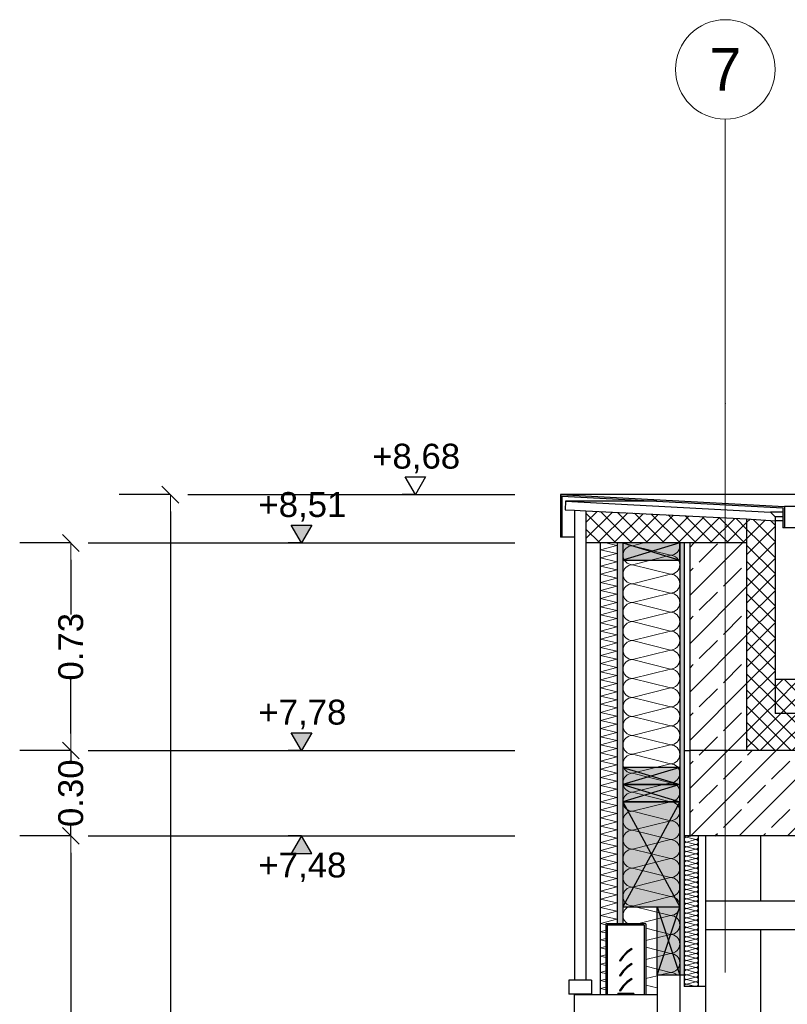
# Model space of a CAD drawing. Header units: metres. Extents: x -12 to 62.3, y -22.2 to 2.8.
# Tile 11 of 214: x -2.5 to 0.2, y -3.3 to 0.2. Entities that reach past the tile are written whole.
import ezdxf
from ezdxf.enums import TextEntityAlignment as Align

# ---------------------------------------------------------------- set-up
doc = ezdxf.new("R2010")
doc.units = ezdxf.units.M
doc.header["$LTSCALE"] = 20
doc.header["$MEASUREMENT"] = 0
doc.linetypes.add('Raster', pattern=[0.2, 0.1, -0.05, 0, -0.05])
doc.linetypes.add('Strichlinie eng', pattern=[0.115, 0.075, -0.04])
doc.layers.get('0').update_dxf_attribs({"color": 8, "lineweight": 9})
doc.layers.get('Defpoints').update_dxf_attribs({"color": 8, "lineweight": 9})
for name, color, linetype in [('Neubau__ GHIW - Attika', 8, 'Continuous'), ('Neubau__ GHIW- Attika Fassade', 8, 'Continuous'), ('Neubau_A-Außenwände', 8, 'Continuous'), ('Neubau_A-Dach', 8, 'Continuous'), ('Neubau_A-Decken', 8, 'Continuous'), ('Neubau_A-Stützen', 8, 'Continuous'), ('Neubau_A-TB Wände', 8, 'Continuous'), ('Neubau_B-abgehängte Decke', 8, 'Continuous'), ('Neubau_B-Aufbau auf Decke oder Dach', 8, 'Continuous'), ('Neubau_R-Konstruktionsraster gross', 33, 'Continuous'), ('Neubau_S-Ausbesserung 2D_3D', 8, 'Continuous'), ('Neubau_T-Bemaßung', 8, 'Continuous'), ('Neubau_Z-Modellierung Fassade', 8, 'Continuous')]:
    doc.layers.add(name, color=color, linetype=linetype)
doc.styles.add('ERSTELLTER_STIL_1', font='txt')
doc.styles.add('ERSTELLTER_STIL_2', font='arial.ttf')
doc.dimstyles.new('ERSTELLTER_STIL__1', dxfattribs={"dimtxt": 0.0875, "dimasz": 0.059375, "dimexe": 0.18, "dimexo": 0.0625, "dimgap": 0, "dimtad": 1, "dimzin": 0, "dimdsep": 46, "dimtxsty": 'ERSTELLTER_STIL_2', "dimblk": 'ARROWHEAD_6', "dimblk1": 'ARROWHEAD_6', "dimblk2": 'ARROWHEAD_6', "dimcen": 0.09, "dimclrd": 7, "dimclre": 7, "dimclrt": 7, "dimazin": 0, "dimtfac": 1, "dimtdec": 4, "dimtmove": 0, "dimatfit": 3, "dimfxl": 1, "dimtolj": 1, "dimtzin": 0, "dimarcsym": 0})
pattern_1 = [(135, (2952.9134, -10.175), (0.02828427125, 0.02828427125), []), (225, (2952.9134, -10.175), (-0.02828427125, 0.02828427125), [])]
pattern_2 = [(45, (2952.9134, -10.175), (-0.0848528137, 0.0848528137), []), (45, (2952.87097, -10.13257), (-0.0848528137, 0.0848528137), [0.09, -0.03])]
pattern_3 = [(45, (2952.9134, -10.175), (-0.02828427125, 0.02828427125), []), (135, (2952.9134, -10.175), (0.02828427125, 0.02828427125), [])]

# ---------------------------------------------------------------- blocks, each defined once
blk = doc.blocks.new('*X358', base_point=(-18420.1572, 0))
at = {"layer": 'Neubau_A-Außenwände', "color": 8, "linetype": 'Continuous', "lineweight": 9}
for p, q in [((-21373.3572, 8.51), (-21373.3972, 8.5)), ((-21373.2639, 8.4667), (-21373.3972, 8.5)), ((-21373.2639, 8.4667), (-21373.3972, 8.4333)), ((-21373.2639, 8.4), (-21373.3972, 8.4333)), ((-21373.2639, 8.4), (-21373.3972, 8.3667)), ((-21373.2639, 8.3333), (-21373.3972, 8.3667)), ((-21373.2639, 8.3333), (-21373.3972, 8.3)), ((-21373.2639, 8.2667), (-21373.3972, 8.3)), ((-21373.2639, 8.2667), (-21373.3972, 8.2333)), ((-21373.2639, 8.2), (-21373.3972, 8.2333)), ((-21373.2639, 8.2), (-21373.3972, 8.1667)), ((-21373.2639, 8.1333), (-21373.3972, 8.1667)), ((-21373.2639, 8.1333), (-21373.3972, 8.1)), ((-21373.2639, 8.0667), (-21373.3972, 8.1)), ((-21373.2639, 8.0667), (-21373.3972, 8.0333)), ((-21373.2639, 8), (-21373.3972, 8.0333)), ((-21373.2639, 8), (-21373.3972, 7.9667)), ((-21373.2639, 7.9333), (-21373.3972, 7.9667)), ((-21373.2639, 7.9333), (-21373.3972, 7.9)), ((-21373.2639, 7.8667), (-21373.3972, 7.9)), ((-21373.2639, 7.8667), (-21373.3972, 7.8333)), ((-21373.2639, 7.8), (-21373.3972, 7.8333)), ((-21373.2639, 7.8), (-21373.3972, 7.7667)), ((-21373.2639, 7.7333), (-21373.3972, 7.7667)), ((-21373.2639, 7.7333), (-21373.3972, 7.7)), ((-21373.2639, 7.6667), (-21373.3972, 7.7)), ((-21373.2639, 7.6667), (-21373.3972, 7.6333)), ((-21373.2639, 7.6), (-21373.3972, 7.6333)), ((-21373.2639, 7.6), (-21373.3972, 7.5667)), ((-21373.2639, 7.5333), (-21373.3972, 7.5667)), ((-21373.2639, 7.5333), (-21373.3972, 7.5)), ((-21373.2639, 7.4667), (-21373.3972, 7.5)), ((-21373.2639, 7.4667), (-21373.3972, 7.4333)), ((-21373.2639, 7.4), (-21373.3972, 7.4333)), ((-21373.2639, 7.4), (-21373.3972, 7.3667)), ((-21373.2639, 7.3333), (-21373.3972, 7.3667)), ((-21373.2639, 7.3333), (-21373.3972, 7.3)), ((-21373.2639, 7.2667), (-21373.3972, 7.3)), ((-21373.2639, 7.2667), (-21373.3972, 7.2333)), ((-21373.2639, 7.2), (-21373.3972, 7.2333)), ((-21373.2639, 7.2), (-21373.3799, 7.171)), ((-21373.2639, 7.1333), (-21373.3506, 7.155)), ((-21373.2639, 7.1333), (-21373.3506, 7.1117)), ((-21373.2639, 7.0667), (-21373.3506, 7.0883)), ((-21373.2639, 7.0667), (-21373.3506, 7.045)), ((-21373.2639, 7), (-21373.3506, 7.0217)), ((-21373.2639, 7), (-21373.3039, 6.99)), ((-21373.3106, 6.9883), (-21373.3506, 6.9783)), ((-21373.3106, 6.945), (-21373.3506, 6.955)), ((-21373.3106, 6.9217), (-21373.3132, 6.921))]:
    blk.add_line(p, q, dxfattribs=at)
for centre, start, end in [((-21373.3972, 8.4667), 90, 180), ((-21373.3972, 8.5333), 224.427, 270), ((-21373.2639, 8.5), 270, 0), ((-21373.2639, 8.5), 0, 17.4576), ((-21373.3972, 8.4667), 180, 270), ((-21373.2639, 8.4333), 0, 90), ((-21373.3972, 8.4), 90, 180), ((-21373.2639, 8.4333), 270, 0), ((-21373.3972, 8.4), 180, 270), ((-21373.2639, 8.3667), 0, 90), ((-21373.3972, 8.3333), 90, 180), ((-21373.2639, 8.3667), 270, 0), ((-21373.3972, 8.3333), 180, 270), ((-21373.2639, 8.3), 0, 90), ((-21373.3972, 8.2667), 90, 180), ((-21373.2639, 8.3), 270, 0), ((-21373.3972, 8.2667), 180, 270), ((-21373.2639, 8.2333), 0, 90), ((-21373.3972, 8.2), 90, 180), ((-21373.2639, 8.2333), 270, 0), ((-21373.3972, 8.2), 180, 270), ((-21373.2639, 8.1667), 0, 90), ((-21373.3972, 8.1333), 90, 180), ((-21373.2639, 8.1667), 270, 0), ((-21373.3972, 8.1333), 180, 270), ((-21373.2639, 8.1), 0, 90), ((-21373.3972, 8.0667), 90, 180), ((-21373.2639, 8.1), 270, 0), ((-21373.3972, 8.0667), 180, 270), ((-21373.3972, 8), 90, 180), ((-21373.2639, 8.0333), 0, 90), ((-21373.2639, 8.0333), 270, 0), ((-21373.3972, 8), 180, 270), ((-21373.2639, 7.9667), 0, 90), ((-21373.3972, 7.9333), 90, 180), ((-21373.2639, 7.9667), 270, 0), ((-21373.3972, 7.9333), 180, 270), ((-21373.2639, 7.9), 0, 90), ((-21373.3972, 7.8667), 90, 180), ((-21373.2639, 7.9), 270, 0), ((-21373.3972, 7.8667), 180, 270), ((-21373.2639, 7.8333), 0, 90), ((-21373.3972, 7.8), 90, 180), ((-21373.2639, 7.8333), 270, 0), ((-21373.3972, 7.8), 180, 270), ((-21373.2639, 7.7667), 0, 90), ((-21373.3972, 7.7333), 90, 180), ((-21373.2639, 7.7667), 270, 0), ((-21373.3972, 7.7333), 180, 270), ((-21373.2639, 7.7), 0, 90), ((-21373.3972, 7.6667), 90, 180), ((-21373.2639, 7.7), 270, 0), ((-21373.3972, 7.6667), 180, 270), ((-21373.2639, 7.6333), 0, 90), ((-21373.3972, 7.6), 90, 180), ((-21373.2639, 7.6333), 270, 0), ((-21373.3972, 7.6), 180, 270), ((-21373.2639, 7.5667), 0, 90), ((-21373.3972, 7.5333), 90, 180), ((-21373.2639, 7.5667), 270, 0), ((-21373.3972, 7.5333), 180, 270), ((-21373.2639, 7.5), 0, 90), ((-21373.3972, 7.4667), 90, 180), ((-21373.2639, 7.5), 270, 0), ((-21373.3972, 7.4667), 180, 270), ((-21373.2639, 7.4333), 0, 90), ((-21373.3972, 7.4), 90, 180), ((-21373.2639, 7.4333), 270, 0), ((-21373.3972, 7.4), 180, 270), ((-21373.2639, 7.3667), 0, 90), ((-21373.3972, 7.3333), 90, 180), ((-21373.2639, 7.3667), 270, 0), ((-21373.3972, 7.3333), 180, 270), ((-21373.2639, 7.3), 0, 90), ((-21373.3972, 7.2667), 90, 180), ((-21373.2639, 7.3), 270, 0), ((-21373.3972, 7.2667), 180, 270), ((-21373.2639, 7.2333), 0, 90), ((-21373.3972, 7.2), 90, 180), ((-21373.2639, 7.2333), 270, 0), ((-21373.3972, 7.2), 180, 240.4586), ((-21373.2639, 7.1667), 0, 90), ((-21373.2639, 7.1667), 270, 0), ((-21373.2639, 7.1), 0, 90), ((-21373.2639, 7.1), 270, 0), ((-21373.2639, 7.0333), 0, 90), ((-21373.2639, 7.0333), 270, 0), ((-21373.2639, 6.9667), 44.427, 90)]:
    blk.add_arc(centre, 0.0333, start, end, dxfattribs=at)
blk = doc.blocks.new('*X359', base_point=(-18420.1572, 0))
at = {"layer": 'Neubau_A-Außenwände', "color": 8, "linetype": 'Continuous', "lineweight": 9}
for p, q in [((-21373.5091, 8.4857), (-21373.452, 8.501)), ((-21373.452, 8.4724), (-21373.5091, 8.4857)), ((-21373.452, 8.501), (-21373.4907, 8.51)), ((-21373.5091, 8.4571), (-21373.452, 8.4724)), ((-21373.452, 8.4439), (-21373.5091, 8.4571)), ((-21373.5091, 8.4286), (-21373.452, 8.4439)), ((-21373.452, 8.4153), (-21373.5091, 8.4286)), ((-21373.5091, 8.4), (-21373.452, 8.4153)), ((-21373.452, 8.3867), (-21373.5091, 8.4)), ((-21373.5091, 8.3714), (-21373.452, 8.3867)), ((-21373.452, 8.3582), (-21373.5091, 8.3714)), ((-21373.5091, 8.3429), (-21373.452, 8.3582)), ((-21373.452, 8.3296), (-21373.5091, 8.3429)), ((-21373.5091, 8.3143), (-21373.452, 8.3296)), ((-21373.452, 8.301), (-21373.5091, 8.3143)), ((-21373.5091, 8.2857), (-21373.452, 8.301)), ((-21373.452, 8.2724), (-21373.5091, 8.2857)), ((-21373.5091, 8.2571), (-21373.452, 8.2724)), ((-21373.452, 8.2439), (-21373.5091, 8.2571)), ((-21373.5091, 8.2286), (-21373.452, 8.2439)), ((-21373.452, 8.2153), (-21373.5091, 8.2286)), ((-21373.5091, 8.2), (-21373.452, 8.2153)), ((-21373.452, 8.1867), (-21373.5091, 8.2)), ((-21373.5091, 8.1714), (-21373.452, 8.1867)), ((-21373.452, 8.1582), (-21373.5091, 8.1714)), ((-21373.5091, 8.1429), (-21373.452, 8.1582)), ((-21373.452, 8.1296), (-21373.5091, 8.1429)), ((-21373.5091, 8.1143), (-21373.452, 8.1296)), ((-21373.452, 8.101), (-21373.5091, 8.1143)), ((-21373.5091, 8.0857), (-21373.452, 8.101)), ((-21373.452, 8.0724), (-21373.5091, 8.0857)), ((-21373.5091, 8.0571), (-21373.452, 8.0724)), ((-21373.452, 8.0439), (-21373.5091, 8.0571)), ((-21373.5091, 8.0286), (-21373.452, 8.0439)), ((-21373.452, 8.0153), (-21373.5091, 8.0286)), ((-21373.5091, 8), (-21373.452, 8.0153)), ((-21373.452, 7.9867), (-21373.5091, 8)), ((-21373.5091, 7.9714), (-21373.452, 7.9867)), ((-21373.452, 7.9582), (-21373.5091, 7.9714)), ((-21373.5091, 7.9429), (-21373.452, 7.9582)), ((-21373.452, 7.9296), (-21373.5091, 7.9429)), ((-21373.5091, 7.9143), (-21373.452, 7.9296)), ((-21373.452, 7.901), (-21373.5091, 7.9143)), ((-21373.5091, 7.8857), (-21373.452, 7.901)), ((-21373.452, 7.8724), (-21373.5091, 7.8857)), ((-21373.5091, 7.8571), (-21373.452, 7.8724)), ((-21373.452, 7.8439), (-21373.5091, 7.8571)), ((-21373.5091, 7.8286), (-21373.452, 7.8439)), ((-21373.452, 7.8153), (-21373.5091, 7.8286)), ((-21373.5091, 7.8), (-21373.452, 7.8153)), ((-21373.452, 7.7867), (-21373.5091, 7.8)), ((-21373.5091, 7.7714), (-21373.452, 7.7867)), ((-21373.452, 7.7582), (-21373.5091, 7.7714)), ((-21373.5091, 7.7429), (-21373.452, 7.7582)), ((-21373.452, 7.7296), (-21373.5091, 7.7429)), ((-21373.5091, 7.7143), (-21373.452, 7.7296)), ((-21373.452, 7.701), (-21373.5091, 7.7143)), ((-21373.5091, 7.6857), (-21373.452, 7.701)), ((-21373.452, 7.6724), (-21373.5091, 7.6857)), ((-21373.5091, 7.6571), (-21373.452, 7.6724)), ((-21373.452, 7.6439), (-21373.5091, 7.6571)), ((-21373.5091, 7.6286), (-21373.452, 7.6439)), ((-21373.452, 7.6153), (-21373.5091, 7.6286)), ((-21373.5091, 7.6), (-21373.452, 7.6153)), ((-21373.452, 7.5867), (-21373.5091, 7.6)), ((-21373.5091, 7.5714), (-21373.452, 7.5867)), ((-21373.452, 7.5582), (-21373.5091, 7.5714)), ((-21373.5091, 7.5429), (-21373.452, 7.5582)), ((-21373.452, 7.5296), (-21373.5091, 7.5429)), ((-21373.5091, 7.5143), (-21373.452, 7.5296)), ((-21373.452, 7.501), (-21373.5091, 7.5143)), ((-21373.5091, 7.4857), (-21373.452, 7.501)), ((-21373.452, 7.4724), (-21373.5091, 7.4857)), ((-21373.5091, 7.4571), (-21373.452, 7.4724)), ((-21373.452, 7.4439), (-21373.5091, 7.4571)), ((-21373.5091, 7.4286), (-21373.452, 7.4439)), ((-21373.452, 7.4153), (-21373.5091, 7.4286)), ((-21373.5091, 7.4), (-21373.452, 7.4153)), ((-21373.452, 7.3867), (-21373.5091, 7.4)), ((-21373.5091, 7.3714), (-21373.452, 7.3867)), ((-21373.452, 7.3582), (-21373.5091, 7.3714)), ((-21373.5091, 7.3429), (-21373.452, 7.3582)), ((-21373.452, 7.3296), (-21373.5091, 7.3429)), ((-21373.5091, 7.3143), (-21373.452, 7.3296)), ((-21373.452, 7.301), (-21373.5091, 7.3143)), ((-21373.5091, 7.2857), (-21373.452, 7.301)), ((-21373.452, 7.2724), (-21373.5091, 7.2857)), ((-21373.5091, 7.2571), (-21373.452, 7.2724)), ((-21373.452, 7.2439), (-21373.5091, 7.2571)), ((-21373.5091, 7.2286), (-21373.452, 7.2439)), ((-21373.452, 7.2153), (-21373.5091, 7.2286)), ((-21373.5091, 7.2), (-21373.452, 7.2153)), ((-21373.452, 7.1867), (-21373.5091, 7.2)), ((-21373.5091, 7.1714), (-21373.452, 7.1867)), ((-21373.4906, 7.1671), (-21373.5091, 7.1714)), ((-21373.5091, 7.1429), (-21373.4906, 7.1478)), ((-21373.4906, 7.1385), (-21373.5091, 7.1429)), ((-21373.5091, 7.1143), (-21373.4906, 7.1193)), ((-21373.4906, 7.11), (-21373.5091, 7.1143)), ((-21373.5091, 7.0857), (-21373.4906, 7.0907)), ((-21373.4906, 7.0814), (-21373.5091, 7.0857)), ((-21373.5091, 7.0571), (-21373.4906, 7.0621)), ((-21373.4906, 7.0528), (-21373.5091, 7.0571)), ((-21373.5091, 7.0286), (-21373.4906, 7.0335)), ((-21373.4906, 7.0243), (-21373.5091, 7.0286)), ((-21373.5091, 7), (-21373.4906, 7.005)), ((-21373.4906, 6.9957), (-21373.5091, 7)), ((-21373.5091, 6.9714), (-21373.4906, 6.9764)), ((-21373.4906, 6.9671), (-21373.5091, 6.9714)), ((-21373.5091, 6.9429), (-21373.4906, 6.9478)), ((-21373.4906, 6.9385), (-21373.5091, 6.9429))]:
    blk.add_line(p, q, dxfattribs=at)
blk = doc.blocks.new('*X366', base_point=(-18420.1572, 0))
at = {"layer": 'Neubau_A-TB Wände', "color": 8, "linetype": 'Continuous', "lineweight": 9}
for p, q in [((-21373.1872, 7.48), (-21373.2072, 7.475)), ((-21373.1739, 7.4667), (-21373.2072, 7.475)), ((-21373.1739, 7.4667), (-21373.2072, 7.4583)), ((-21373.1739, 7.45), (-21373.2072, 7.4583)), ((-21373.1739, 7.45), (-21373.2072, 7.4417)), ((-21373.1739, 7.4333), (-21373.2072, 7.4417)), ((-21373.1739, 7.4333), (-21373.2072, 7.425)), ((-21373.1739, 7.4167), (-21373.2072, 7.425)), ((-21373.1739, 7.4167), (-21373.2072, 7.4083)), ((-21373.1739, 7.4), (-21373.2072, 7.4083)), ((-21373.1739, 7.4), (-21373.2072, 7.3917)), ((-21373.1739, 7.3833), (-21373.2072, 7.3917)), ((-21373.1739, 7.3833), (-21373.2072, 7.375)), ((-21373.1739, 7.3667), (-21373.2072, 7.375)), ((-21373.1739, 7.3667), (-21373.2072, 7.3583)), ((-21373.1739, 7.35), (-21373.2072, 7.3583)), ((-21373.1739, 7.35), (-21373.2072, 7.3417)), ((-21373.1739, 7.3333), (-21373.2072, 7.3417)), ((-21373.1739, 7.3333), (-21373.2072, 7.325)), ((-21373.1739, 7.3167), (-21373.2072, 7.325)), ((-21373.1739, 7.3167), (-21373.2072, 7.3083)), ((-21373.1739, 7.3), (-21373.2072, 7.3083)), ((-21373.1739, 7.3), (-21373.2072, 7.2917)), ((-21373.1739, 7.2833), (-21373.2072, 7.2917)), ((-21373.1739, 7.2833), (-21373.2072, 7.275)), ((-21373.1739, 7.2667), (-21373.2072, 7.275)), ((-21373.1739, 7.2667), (-21373.2072, 7.2583)), ((-21373.1739, 7.25), (-21373.2072, 7.2583)), ((-21373.1739, 7.25), (-21373.2072, 7.2417)), ((-21373.1739, 7.2333), (-21373.2072, 7.2417)), ((-21373.1739, 7.2333), (-21373.2072, 7.225)), ((-21373.1739, 7.2167), (-21373.2072, 7.225)), ((-21373.1739, 7.2167), (-21373.2072, 7.2083)), ((-21373.1739, 7.2), (-21373.2072, 7.2083)), ((-21373.1739, 7.2), (-21373.2072, 7.1917)), ((-21373.1739, 7.1833), (-21373.2072, 7.1917)), ((-21373.1739, 7.1833), (-21373.2072, 7.175)), ((-21373.1739, 7.1667), (-21373.2072, 7.175)), ((-21373.1739, 7.1667), (-21373.2072, 7.1583)), ((-21373.1739, 7.15), (-21373.2072, 7.1583)), ((-21373.1739, 7.15), (-21373.2072, 7.1417)), ((-21373.1739, 7.1333), (-21373.2072, 7.1417)), ((-21373.1739, 7.1333), (-21373.2072, 7.125)), ((-21373.1739, 7.1167), (-21373.2072, 7.125)), ((-21373.1739, 7.1167), (-21373.2072, 7.1083)), ((-21373.1739, 7.1), (-21373.2072, 7.1083)), ((-21373.1739, 7.1), (-21373.2072, 7.0917)), ((-21373.1739, 7.0833), (-21373.2072, 7.0917)), ((-21373.1739, 7.0833), (-21373.2072, 7.075)), ((-21373.1739, 7.0667), (-21373.2072, 7.075)), ((-21373.1739, 7.0667), (-21373.2072, 7.0583)), ((-21373.1739, 7.05), (-21373.2072, 7.0583)), ((-21373.1739, 7.05), (-21373.2072, 7.0417)), ((-21373.1739, 7.0333), (-21373.2072, 7.0417)), ((-21373.1739, 7.0333), (-21373.2072, 7.025)), ((-21373.1739, 7.0167), (-21373.2072, 7.025)), ((-21373.1739, 7.0167), (-21373.2072, 7.0083)), ((-21373.1739, 7), (-21373.2072, 7.0083)), ((-21373.1739, 7), (-21373.2072, 6.9917)), ((-21373.1739, 6.9833), (-21373.2072, 6.9917)), ((-21373.1739, 6.9833), (-21373.2072, 6.975)), ((-21373.1739, 6.9667), (-21373.2072, 6.975)), ((-21373.1739, 6.9667), (-21373.2072, 6.9583)), ((-21373.1739, 6.95), (-21373.2072, 6.9583))]:
    blk.add_line(p, q, dxfattribs=at)
for centre, start, end in [((-21373.2072, 7.4833), 203.5782, 270), ((-21373.1739, 7.475), 0, 36.8699), ((-21373.2072, 7.4667), 90, 180), ((-21373.2072, 7.4667), 180, 270), ((-21373.2072, 7.45), 90, 180), ((-21373.2072, 7.45), 180, 270), ((-21373.1739, 7.475), 270, 0), ((-21373.1739, 7.4583), 0, 90), ((-21373.1739, 7.4583), 270, 0), ((-21373.1739, 7.4417), 0, 90), ((-21373.2072, 7.4333), 90, 180), ((-21373.2072, 7.4333), 180, 270), ((-21373.2072, 7.4167), 90, 180), ((-21373.2072, 7.4167), 180, 270), ((-21373.1739, 7.4417), 270, 0), ((-21373.1739, 7.425), 0, 90), ((-21373.1739, 7.425), 270, 0), ((-21373.1739, 7.4083), 0, 90), ((-21373.2072, 7.4), 90, 180), ((-21373.2072, 7.4), 180, 270), ((-21373.2072, 7.3833), 90, 180), ((-21373.2072, 7.3833), 180, 270), ((-21373.2072, 7.3667), 90, 180), ((-21373.1739, 7.4083), 270, 0), ((-21373.1739, 7.3917), 0, 90), ((-21373.1739, 7.3917), 270, 0), ((-21373.1739, 7.375), 0, 90), ((-21373.1739, 7.375), 270, 0), ((-21373.2072, 7.3667), 180, 270), ((-21373.2072, 7.35), 90, 180), ((-21373.2072, 7.35), 180, 270), ((-21373.2072, 7.3333), 90, 180), ((-21373.1739, 7.3583), 0, 90), ((-21373.1739, 7.3583), 270, 0), ((-21373.1739, 7.3417), 0, 90), ((-21373.1739, 7.3417), 270, 0), ((-21373.2072, 7.3333), 180, 270), ((-21373.2072, 7.3167), 90, 180), ((-21373.2072, 7.3167), 180, 270), ((-21373.2072, 7.3), 90, 180), ((-21373.1739, 7.325), 0, 90), ((-21373.1739, 7.325), 270, 0), ((-21373.1739, 7.3083), 0, 90), ((-21373.1739, 7.3083), 270, 0), ((-21373.2072, 7.3), 180, 270), ((-21373.2072, 7.2833), 90, 180), ((-21373.2072, 7.2833), 180, 270), ((-21373.2072, 7.2667), 90, 180), ((-21373.1739, 7.2917), 0, 90), ((-21373.1739, 7.2917), 270, 0), ((-21373.1739, 7.275), 0, 90), ((-21373.1739, 7.275), 270, 0), ((-21373.2072, 7.2667), 180, 270), ((-21373.2072, 7.25), 90, 180), ((-21373.2072, 7.25), 180, 270), ((-21373.2072, 7.2333), 90, 180), ((-21373.1739, 7.2583), 0, 90), ((-21373.1739, 7.2583), 270, 0), ((-21373.1739, 7.2417), 0, 90), ((-21373.1739, 7.2417), 270, 0), ((-21373.2072, 7.2333), 180, 270), ((-21373.2072, 7.2167), 90, 180), ((-21373.2072, 7.2167), 180, 270), ((-21373.2072, 7.2), 90, 180), ((-21373.1739, 7.225), 0, 90), ((-21373.1739, 7.225), 270, 0), ((-21373.1739, 7.2083), 0, 90), ((-21373.1739, 7.2083), 270, 0), ((-21373.2072, 7.2), 180, 270), ((-21373.2072, 7.1833), 90, 180), ((-21373.2072, 7.1833), 180, 270), ((-21373.2072, 7.1667), 90, 180), ((-21373.1739, 7.1917), 0, 90), ((-21373.1739, 7.1917), 270, 0), ((-21373.1739, 7.175), 0, 90), ((-21373.1739, 7.175), 270, 0), ((-21373.2072, 7.1667), 180, 270), ((-21373.2072, 7.15), 90, 180), ((-21373.2072, 7.15), 180, 270), ((-21373.2072, 7.1333), 90, 180), ((-21373.2072, 7.1333), 180, 270), ((-21373.1739, 7.1583), 0, 90), ((-21373.1739, 7.1583), 270, 0), ((-21373.1739, 7.1417), 0, 90), ((-21373.1739, 7.1417), 270, 0), ((-21373.1739, 7.125), 0, 90), ((-21373.2072, 7.1167), 90, 180), ((-21373.2072, 7.1167), 180, 270), ((-21373.2072, 7.1), 90, 180), ((-21373.2072, 7.1), 180, 270), ((-21373.1739, 7.125), 270, 0), ((-21373.1739, 7.1083), 0, 90), ((-21373.1739, 7.1083), 270, 0), ((-21373.1739, 7.0917), 0, 90), ((-21373.2072, 7.0833), 90, 180), ((-21373.2072, 7.0833), 180, 270), ((-21373.2072, 7.0667), 90, 180), ((-21373.2072, 7.0667), 180, 270), ((-21373.1739, 7.0917), 270, 0), ((-21373.1739, 7.075), 0, 90), ((-21373.1739, 7.075), 270, 0), ((-21373.1739, 7.0583), 0, 90), ((-21373.2072, 7.05), 90, 180), ((-21373.2072, 7.05), 180, 270), ((-21373.2072, 7.0333), 90, 180), ((-21373.2072, 7.0333), 180, 270), ((-21373.1739, 7.0583), 270, 0), ((-21373.1739, 7.0417), 0, 90), ((-21373.1739, 7.0417), 270, 0), ((-21373.1739, 7.025), 0, 90), ((-21373.2072, 7.0167), 90, 180), ((-21373.2072, 7.0167), 180, 270), ((-21373.2072, 7), 90, 180), ((-21373.2072, 7), 180, 270), ((-21373.1739, 7.025), 270, 0), ((-21373.1739, 7.0083), 0, 90), ((-21373.1739, 7.0083), 270, 0), ((-21373.1739, 6.9917), 0, 90), ((-21373.2072, 6.9833), 90, 180), ((-21373.2072, 6.9833), 180, 270), ((-21373.2072, 6.9667), 90, 180), ((-21373.2072, 6.9667), 180, 270), ((-21373.1739, 6.9917), 270, 0), ((-21373.1739, 6.975), 0, 90), ((-21373.1739, 6.975), 270, 0), ((-21373.1739, 6.9583), 0, 90), ((-21373.2072, 6.95), 90, 180), ((-21373.1739, 6.9583), 270, 0)]:
    blk.add_arc(centre, 0.00833, start, end, dxfattribs=at)
blk = doc.blocks.new('ARROWHEAD_6')
at = {"color": 0, "linetype": 'Continuous', "lineweight": 0}
for p, q in [((0, 0), (-1, 0)), ((-0.5, -0.5), (0.5, 0.5))]:
    blk.add_line(p, q, dxfattribs=at)
blk = doc.blocks.new('*D392')
at = {"layer": 'Defpoints', "color": 0, "linetype": 'Continuous', "transparency": 16777216}
for p in [(-1.9513, -1.4949), (-1.89, -1.4949), (-0.24, -10.195)]:
    blk.add_point(p, dxfattribs=at)
at = {"layer": 'Neubau_T-Bemaßung', "linetype": 'Continuous', "lineweight": -2, "transparency": 16777216}
for p, q in [((-1.9525, -1.4949), (-2.1313, -1.4949)), ((-1.9513, -1.5543), (-1.9513, -5.7349)), ((-1.9513, -10.1356), (-1.9513, -5.962)), ((-0.3025, -10.195), (-2.1313, -10.195))]:
    blk.add_line(p, q, dxfattribs=at)
at = {"layer": 'Neubau_T-Bemaßung', "linetype": 'Continuous', "lineweight": -2, "transparency": 16777216, "xscale": 0.059375, "yscale": 0.059375, "zscale": 0.059375}
for p, rotation in [((-1.9513, -1.4949), 90), ((-1.9513, -10.195), 270)]:
    blk.add_blockref('ARROWHEAD_6', p, dxfattribs=dict(at, rotation=rotation))
at = {"layer": 'Neubau_T-Bemaßung', "linetype": 'Continuous', "transparency": 16777216, "insert": (-1.9513, -5.8484), "char_height": 0.0875, "attachment_point": 5, "rotation": 90, "style": 'ERSTELLTER_STIL_2'}
blk.add_mtext('\\A1;8.70', dxfattribs=at)
blk = doc.blocks.new('*D396')
at = {"layer": 'Defpoints', "color": 0, "linetype": 'Continuous', "transparency": 16777216}
for p in [(-2.3013, -2.695), (-2.24, -2.695), (-2.24, -6.195)]:
    blk.add_point(p, dxfattribs=at)
at = {"layer": 'Neubau_T-Bemaßung', "linetype": 'Continuous', "lineweight": -2, "transparency": 16777216}
for p, q in [((-2.3025, -2.695), (-2.4813, -2.695)), ((-2.3013, -2.7544), (-2.3013, -4.335)), ((-2.3013, -6.1356), (-2.3013, -4.562)), ((-2.3025, -6.195), (-2.4813, -6.195))]:
    blk.add_line(p, q, dxfattribs=at)
at = {"layer": 'Neubau_T-Bemaßung', "linetype": 'Continuous', "lineweight": -2, "transparency": 16777216, "xscale": 0.059375, "yscale": 0.059375, "zscale": 0.059375}
for p, rotation in [((-2.3013, -2.695), 90), ((-2.3013, -6.195), 270)]:
    blk.add_blockref('ARROWHEAD_6', p, dxfattribs=dict(at, rotation=rotation))
at = {"layer": 'Neubau_T-Bemaßung', "linetype": 'Continuous', "transparency": 16777216, "insert": (-2.3013, -4.4485), "char_height": 0.0875, "attachment_point": 5, "rotation": 90, "style": 'ERSTELLTER_STIL_2'}
blk.add_mtext('\\A1;3.50', dxfattribs=at)
blk = doc.blocks.new('*D397')
at = {"layer": 'Defpoints', "color": 0, "linetype": 'Continuous', "transparency": 16777216}
for p in [(-2.3013, -2.395), (-2.24, -2.395), (-2.24, -2.695)]:
    blk.add_point(p, dxfattribs=at)
at = {"layer": 'Neubau_T-Bemaßung', "linetype": 'Continuous', "lineweight": -2, "transparency": 16777216}
for p, q in [((-2.3013, -2.3356), (-2.3013, -2.2763)), ((-2.3025, -2.395), (-2.4813, -2.395)), ((-2.3013, -2.395), (-2.3013, -2.4317)), ((-2.3013, -2.695), (-2.3013, -2.6586)), ((-2.3025, -2.695), (-2.4813, -2.695)), ((-2.3013, -2.7544), (-2.3013, -2.8138))]:
    blk.add_line(p, q, dxfattribs=at)
at = {"layer": 'Neubau_T-Bemaßung', "linetype": 'Continuous', "lineweight": -2, "transparency": 16777216, "xscale": 0.059375, "yscale": 0.059375, "zscale": 0.059375}
for p, rotation in [((-2.3013, -2.395), 270), ((-2.3013, -2.695), 90)]:
    blk.add_blockref('ARROWHEAD_6', p, dxfattribs=dict(at, rotation=rotation))
at = {"layer": 'Neubau_T-Bemaßung', "linetype": 'Continuous', "transparency": 16777216, "insert": (-2.3013, -2.5451), "char_height": 0.0875, "attachment_point": 5, "rotation": 90, "style": 'ERSTELLTER_STIL_2'}
blk.add_mtext('\\A1;0.30', dxfattribs=at)
blk = doc.blocks.new('*D398')
at = {"layer": 'Defpoints', "color": 0, "linetype": 'Continuous', "transparency": 16777216}
for p in [(-2.3013, -1.665), (-2.24, -1.665), (-2.24, -2.395)]:
    blk.add_point(p, dxfattribs=at)
at = {"layer": 'Neubau_T-Bemaßung', "linetype": 'Continuous', "lineweight": -2, "transparency": 16777216}
for p, q in [((-2.3025, -1.665), (-2.4813, -1.665)), ((-2.3013, -1.7244), (-2.3013, -1.9165)), ((-2.3013, -2.3356), (-2.3013, -2.1438)), ((-2.3025, -2.395), (-2.4813, -2.395))]:
    blk.add_line(p, q, dxfattribs=at)
at = {"layer": 'Neubau_T-Bemaßung', "linetype": 'Continuous', "lineweight": -2, "transparency": 16777216, "xscale": 0.059375, "yscale": 0.059375, "zscale": 0.059375}
for p, rotation in [((-2.3013, -1.665), 90), ((-2.3013, -2.395), 270)]:
    blk.add_blockref('ARROWHEAD_6', p, dxfattribs=dict(at, rotation=rotation))
at = {"layer": 'Neubau_T-Bemaßung', "linetype": 'Continuous', "transparency": 16777216, "insert": (-2.3013, -2.0301), "char_height": 0.0875, "attachment_point": 5, "rotation": 90, "style": 'ERSTELLTER_STIL_2'}
blk.add_mtext('\\A1;0.73', dxfattribs=at)

msp = doc.modelspace()

# ---------------------------------------------------------------- hatches: boundary and pattern name
at = {"layer": 'Neubau__ GHIW - Attika', "linetype": 'Continuous'}
h = msp.add_hatch(dxfattribs=at)
h.set_pattern_fill('BETON__STAHLBETON_0001', color=256, style=0, pattern_type=2)
h.set_pattern_definition(pattern_2)
h.paths.add_polyline_path([(-0.125, -1.665), (-0.125, -2.395), (0.075, -2.395), (0.075, -1.665)])
at = {"layer": 'Neubau__ GHIW- Attika Fassade', "linetype": 'Continuous'}
msp.add_hatch(color=256, dxfattribs=at).paths.add_polyline_path([(-0.58, -1.4949), (-0.58, -1.6449), (-0.575, -1.6449), (-0.575, -1.5002), (0.2027, -1.5417), (0.2027, -1.612), (0.2077, -1.612), (0.2077, -1.537)])
h = msp.add_hatch(dxfattribs=at)
h.set_pattern_fill('DÄMMUNG__HART_1_0001', color=256, style=0, pattern_type=2)
h.set_pattern_definition(pattern_1)
h.paths.add_polyline_path([(-0.49, -1.5519), (-0.49, -1.665), (0.075, -1.665), (0.075, -1.5806)])
h = msp.add_hatch(dxfattribs=at)
h.set_pattern_fill('DÄMMUNG__HART_1_0001', color=256, style=0, pattern_type=2)
h.set_pattern_definition(pattern_1)
h.paths.add_polyline_path([(0.075, -1.5806), (0.075, -1.665), (0.175, -1.665), (0.175, -1.5876), (0.1583, -1.5865)])
at = {"layer": 'Neubau_A-Außenwände', "linetype": 'Continuous'}
for points in [[(-0.38, -1.665), (-0.38, -3.004), (-0.36, -3.004), (-0.36, -1.665)], [(-0.16, -1.665), (-0.16, -3.185), (-0.145, -3.185), (-0.145, -1.665)], [(-0.53, -3.254), (-0.49, -3.254), (-0.49, -3.252), (-0.53, -3.252)]]:
    msp.add_hatch(color=256, dxfattribs=at).paths.add_polyline_path(points)
at = {"layer": 'Neubau_A-Dach', "linetype": 'Continuous'}
h = msp.add_hatch(dxfattribs=at)
h.set_pattern_fill('DÄMMUNG__HART_1_0001', color=256, style=0, pattern_type=2)
h.set_pattern_definition(pattern_3)
h.paths.add_polyline_path([(0.075, -1.665), (0.075, -2.265), (0.175, -2.265), (0.175, -1.665)])
at = {"layer": 'Neubau_A-Decken', "linetype": 'Continuous'}
h = msp.add_hatch(dxfattribs=at)
h.set_pattern_fill('BETON__STAHLBETON_0001', color=256, style=0, pattern_type=2)
h.set_pattern_definition(pattern_2)
h.paths.add_polyline_path([(-0.125, -2.395), (-0.125, -2.695), (10.45, -2.695), (10.45, -2.395)])
at = {"layer": 'Neubau_B-Aufbau auf Decke oder Dach', "linetype": 'Continuous'}
h = msp.add_hatch(dxfattribs=at)
h.set_pattern_fill('DÄMMUNG__HART_1_0001', color=256, style=0, pattern_type=2)
h.set_pattern_definition(pattern_3)
h.paths.add_polyline_path([(0.175, -2.145), (0.175, -2.265), (10.15, -2.265), (10.15, -2.145)])
h = msp.add_hatch(dxfattribs=at)
h.set_pattern_fill('DÄMMUNG__HART_1_0001', color=256, style=0, pattern_type=2)
h.set_pattern_definition(pattern_3)
h.paths.add_polyline_path([(0.075, -2.395), (10.25, -2.395), (10.25, -2.265), (0.075, -2.265)])
at = {"layer": 'Neubau_S-Ausbesserung 2D_3D', "linetype": 'Continuous'}
for points in [[(-0.16, -1.665), (-0.36, -1.665), (-0.36, -1.725), (-0.16, -1.725)], [(-0.16, -2.455), (-0.36, -2.455), (-0.36, -2.515), (-0.16, -2.515)], [(-0.16, -2.515), (-0.36, -2.515), (-0.36, -2.575), (-0.16, -2.575)], [(-0.16, -2.575), (-0.36, -2.575), (-0.36, -2.945), (-0.16, -2.945)], [(-0.24, -3.185), (-0.24, -2.945), (-0.16, -2.945), (-0.16, -3.185)]]:
    msp.add_hatch(color=256, dxfattribs=at).paths.add_polyline_path(points)
at = {"layer": 'Neubau_T-Bemaßung', "linetype": 'Continuous'}
for points in [[(-1.49, -1.665), (-1.4538, -1.6025), (-1.5263, -1.6025)], [(-1.49, -2.395), (-1.4538, -2.3325), (-1.5263, -2.3325)], [(-1.49, -2.695), (-1.5263, -2.7575), (-1.4538, -2.7575)]]:
    msp.add_hatch(color=256, dxfattribs=at).paths.add_polyline_path(points)

# ---------------------------------------------------------------- linework, layer by layer
at = {"layer": 'Neubau__ GHIW - Attika', "linetype": 'Continuous'}
for p in [(-0.125, -1.665), (-0.145, -2.395)]:
    msp.add_line(p, (-0.125, -2.395), dxfattribs=at)
at = {"layer": 'Neubau__ GHIW - Attika', "linetype": 'Continuous', "flags": 128}
msp.add_lwpolyline([(0.075, -1.665), (0.075, -2.265), (0.075, -2.395)], dxfattribs=at)
at = {"layer": 'Neubau__ GHIW- Attika Fassade', "linetype": 'Continuous'}
for p, q in [((-0.58, -1.4949), (-0.58, -1.6449)), ((-0.58, -1.4949), (0.2077, -1.537)), ((12.4, -1.4949), (-0.58, -1.4949)), ((-0.575, -1.5002), (-0.575, -1.6449)), ((-0.575, -1.5002), (0.2027, -1.5417)), ((-0.5617, -1.518), (-0.5637, -1.548)), ((-0.5617, -1.518), (0.1587, -1.5562)), ((-0.2405, -1.518), (-0.5617, -1.518)), ((-0.5637, -1.548), (-0.53, -1.5498)), ((-0.53, -1.5498), (-0.53, -1.665)), ((-0.49, -1.5519), (-0.49, -1.665)), ((0.1587, -1.5562), (0.1751, -1.5727)), ((0.2027, -1.5562), (0.1587, -1.5562)), ((0.2027, -1.5417), (0.2027, -1.612)), ((0.2077, -1.537), (0.2077, -1.612)), ((12.4, -1.537), (0.2077, -1.537)), ((0.075, -1.5806), (0.075, -1.665)), ((0.1583, -1.5865), (0.175, -1.5876)), ((0.1583, -1.5865), (0.1751, -1.5873)), ((0.175, -1.5876), (0.175, -1.665)), ((0.2027, -1.5876), (0.175, -1.5876)), ((0.1751, -1.5727), (0.1751, -1.5873)), ((0.2027, -1.5727), (0.1751, -1.5727)), ((0.2027, -1.5873), (0.1751, -1.5873)), ((0.2077, -1.612), (0.2027, -1.612)), ((12.4, -1.612), (0.2077, -1.612)), ((-0.575, -1.6449), (-0.58, -1.6449)), ((-0.53, -1.6449), (-0.575, -1.6449)), ((-0.125, -1.665), (-0.145, -1.665)), ((0.075, -1.665), (-0.125, -1.665))]:
    msp.add_line(p, q, dxfattribs=at)
at = {"layer": 'Neubau__ GHIW- Attika Fassade', "linetype": 'Continuous', "flags": 128}
for points in [[(-0.53, -1.5498), (-0.49, -1.5519), (0.075, -1.5806), (0.1583, -1.5865)], [(-0.145, -1.665), (-0.16, -1.665), (-0.36, -1.665), (-0.38, -1.665), (-0.44, -1.665), (-0.49, -1.665), (-0.49, -1.665)]]:
    msp.add_lwpolyline(points, dxfattribs=at)
at = {"layer": 'Neubau_A-Außenwände', "linetype": 'Continuous'}
for p, q in [((-0.53, -1.665), (-0.53, -3.202)), ((-0.49, -1.665), (-0.49, -3.202)), ((-0.44, -1.665), (-0.44, -3.254)), ((-0.38, -1.665), (-0.38, -3.004)), ((-0.36, -1.665), (-0.36, -3.004)), ((-0.16, -1.665), (-0.16, -3.185)), ((-0.145, -1.665), (-0.145, -2.695)), ((-0.145, -2.695), (-0.145, -3.185)), ((-0.42, -3.004), (-0.42, -3.254)), ((-0.415, -3.009), (-0.415, -3.254)), ((-0.285, -3.009), (-0.415, -3.009)), ((-0.285, -3.009), (-0.285, -3.254)), ((-0.28, -3.004), (-0.28, -3.254)), ((-0.3298, -3.0913), (-0.3277, -3.0935)), ((-0.3723, -3.1338), (-0.3702, -3.1359)), ((-0.3298, -3.1439), (-0.3277, -3.146)), ((-0.24, -3.185), (-0.24, -3.254)), ((-0.47, -3.202), (-0.47, -3.252)), ((-0.3723, -3.1863), (-0.3702, -3.1884)), ((-0.3298, -3.1964), (-0.3277, -3.1986)), ((-0.53, -3.252), (-0.53, -3.254)), ((-0.53, -5.66), (-0.53, -3.254)), ((-0.49, -3.254), (-0.53, -3.254)), ((-0.49, -3.252), (-0.49, -3.254)), ((-0.415, -3.254), (-0.42, -3.254)), ((-0.38, -3.254), (-0.415, -3.254)), ((-0.38, -3.2525), (-0.38, -3.254)), ((-0.3785, -3.2525), (-0.38, -3.2525)), ((-0.32, -3.254), (-0.38, -3.254)), ((-0.3785, -3.2495), (-0.3785, -3.2525)), ((-0.3215, -3.2495), (-0.3785, -3.2495)), ((-0.3723, -3.2389), (-0.3702, -3.241)), ((-0.3215, -3.2495), (-0.3215, -3.2525)), ((-0.32, -3.2525), (-0.3215, -3.2525)), ((-0.32, -3.2525), (-0.32, -3.254)), ((-0.285, -3.254), (-0.32, -3.254)), ((-0.28, -3.254), (-0.285, -3.254)), ((-0.24, -3.254), (-0.28, -3.254)), ((-0.24, -3.254), (-0.24, -3.335))]:
    msp.add_line(p, q, dxfattribs=at)
at = {"layer": 'Neubau_A-Außenwände', "linetype": 'Continuous', "flags": 128}
for points in [[(-0.28, -3.004), (-0.36, -3.004), (-0.38, -3.004), (-0.42, -3.004)], [(-0.3298, -3.0913), (-0.3461, -3.1034), (-0.3603, -3.1175), (-0.3723, -3.1338)], [(-0.3277, -3.0935), (-0.344, -3.1055), (-0.3581, -3.1196), (-0.3702, -3.1359)], [(-0.3298, -3.1439), (-0.3461, -3.1559), (-0.3603, -3.1701), (-0.3723, -3.1863)], [(-0.3277, -3.146), (-0.344, -3.158), (-0.3581, -3.1722), (-0.3702, -3.1884)], [(-0.145, -3.185), (-0.16, -3.185), (-0.24, -3.185)], [(-0.16, -3.185), (-0.16, -3.315), (-0.16, -3.335)], [(-0.3298, -3.1964), (-0.3461, -3.2085), (-0.3603, -3.2226), (-0.3723, -3.2389)], [(-0.3277, -3.1986), (-0.344, -3.2106), (-0.3581, -3.2247), (-0.3702, -3.241)], [(-0.42, -3.254), (-0.44, -3.254), (-0.49, -3.254)]]:
    msp.add_lwpolyline(points, dxfattribs=at)
at = {"layer": 'Neubau_A-Dach', "linetype": 'Continuous'}
for p, q in [((0.175, -1.665), (0.175, -2.145)), ((0.175, -2.145), (0.175, -2.265))]:
    msp.add_line(p, q, dxfattribs=at)
at = {"layer": 'Neubau_A-Decken', "linetype": 'Continuous'}
for p, q in [((-0.125, -2.395), (-0.125, -2.695)), ((5.05, -2.695), (-0.07, -2.695))]:
    msp.add_line(p, q, dxfattribs=at)
at = {"layer": 'Neubau_A-Decken', "linetype": 'Continuous', "flags": 128}
for points in [[(10.45, -2.395), (10.25, -2.395), (0.075, -2.395), (-0.125, -2.395)], [(-0.07, -2.695), (-0.0825, -2.695), (-0.095, -2.695), (-0.125, -2.695)]]:
    msp.add_lwpolyline(points, dxfattribs=at)
at = {"layer": 'Neubau_A-Stützen', "linetype": 'Continuous'}
for p, q in [((0.125, -2.925), (0.125, -2.695)), ((0.125, -6.025), (0.125, -3.025))]:
    msp.add_line(p, q, dxfattribs=at)
at = {"layer": 'Neubau_A-TB Wände', "linetype": 'Continuous'}
for p, q in [((-0.125, -2.695), (-0.145, -2.695)), ((-0.095, -2.695), (-0.095, -3.225)), ((-0.07, -2.695), (-0.07, -2.925)), ((-0.07, -2.925), (-0.07, -3.025)), ((-0.07, -3.025), (-0.07, -3.225)), ((-0.145, -3.185), (-0.145, -3.225)), ((-0.07, -3.225), (-0.07, -5.63))]:
    msp.add_line(p, q, dxfattribs=at)
at = {"layer": 'Neubau_A-TB Wände', "linetype": 'Continuous', "flags": 128}
msp.add_lwpolyline([(-0.07, -3.225), (-0.0825, -3.225), (-0.095, -3.225), (-0.145, -3.225)], dxfattribs=at)
at = {"layer": 'Neubau_B-abgehängte Decke', "linetype": 'Continuous'}
for p, q in [((5.05, -2.925), (-0.07, -2.925)), ((5.05, -3.025), (-0.07, -3.025))]:
    msp.add_line(p, q, dxfattribs=at)
at = {"layer": 'Neubau_B-Aufbau auf Decke oder Dach', "linetype": 'Continuous'}
for p, q in [((10.15, -2.145), (0.175, -2.145)), ((10.15, -2.265), (0.175, -2.265))]:
    msp.add_line(p, q, dxfattribs=at)
at = {"layer": 'Neubau_R-Konstruktionsraster gross', "linetype": 'Raster', "lineweight": 9}
for q in [(0, -0.175), (0, -15.175)]:
    msp.add_line((0, -1.175), q, dxfattribs=at)
at = {"layer": 'Neubau_R-Konstruktionsraster gross', "linetype": 'Continuous', "lineweight": 9, "flags": 128}
msp.add_lwpolyline([(0, -0.175, 1), (0, 0.175, 1)], format="xyb", close=True, dxfattribs=at)
at = {"layer": 'Neubau_R-Konstruktionsraster gross', "linetype": 'Raster', "lineweight": 9}
msp.add_point((0, -1.175), dxfattribs=at)
msp.add_point((0, -1.175), dxfattribs=at)
at = {"layer": 'Neubau_S-Ausbesserung 2D_3D', "linetype": 'Continuous'}
for p, q in [((-0.16, -1.665), (-0.36, -1.725)), ((-0.36, -1.665), (-0.16, -1.725)), ((-0.16, -2.455), (-0.36, -2.515)), ((-0.36, -2.455), (-0.16, -2.515)), ((-0.16, -2.515), (-0.36, -2.575)), ((-0.36, -2.515), (-0.16, -2.575)), ((-0.16, -2.575), (-0.36, -2.945)), ((-0.36, -2.575), (-0.16, -2.945)), ((-0.24, -3.185), (-0.16, -2.945)), ((-0.24, -2.945), (-0.16, -3.185))]:
    msp.add_line(p, q, dxfattribs=at)
at = {"layer": 'Neubau_S-Ausbesserung 2D_3D', "linetype": 'Continuous', "flags": 128}
for points in [[(-0.16, -1.665), (-0.36, -1.665), (-0.36, -1.725), (-0.16, -1.725)], [(-0.16, -2.455), (-0.36, -2.455), (-0.36, -2.515), (-0.16, -2.515)], [(-0.16, -2.515), (-0.36, -2.515), (-0.36, -2.575), (-0.16, -2.575)], [(-0.16, -2.575), (-0.36, -2.575), (-0.36, -2.945), (-0.16, -2.945)], [(-0.24, -3.185), (-0.24, -2.945), (-0.16, -2.945), (-0.16, -3.185)]]:
    msp.add_lwpolyline(points, close=True, dxfattribs=at)
at = {"layer": 'Neubau_T-Bemaßung', "linetype": 'Continuous'}
for p, q in [((-1.09, -1.4949), (-1.1263, -1.4324)), ((-1.1263, -1.4324), (-1.0538, -1.4324)), ((-1.0538, -1.4324), (-1.09, -1.4949)), ((-1.09, -1.4949), (-1.1369, -1.4949)), ((-1.09, -1.4949), (-1.0431, -1.4949)), ((-1.49, -1.665), (-1.5263, -1.6025)), ((-1.5263, -1.6025), (-1.4538, -1.6025)), ((-1.4538, -1.6025), (-1.49, -1.665)), ((-1.49, -1.665), (-1.5369, -1.665)), ((-1.49, -1.665), (-1.4431, -1.665)), ((-1.49, -2.395), (-1.5263, -2.3325)), ((-1.5263, -2.3325), (-1.4538, -2.3325)), ((-1.4538, -2.3325), (-1.49, -2.395)), ((-1.49, -2.395), (-1.5369, -2.395)), ((-1.49, -2.395), (-1.4431, -2.395)), ((-1.49, -2.695), (-1.5369, -2.695)), ((-1.49, -2.695), (-1.5263, -2.7575)), ((-1.49, -2.695), (-1.4431, -2.695)), ((-1.4538, -2.7575), (-1.49, -2.695)), ((-1.5263, -2.7575), (-1.4538, -2.7575))]:
    msp.add_line(p, q, dxfattribs=at)
at = {"layer": 'Neubau_T-Bemaßung', "linetype": 'Strichlinie eng'}
for p, q in [((-1.89, -1.4949), (-0.74, -1.4949)), ((-2.24, -1.665), (-0.74, -1.665)), ((-2.24, -2.395), (-0.74, -2.395)), ((-2.24, -2.695), (-0.74, -2.695))]:
    msp.add_line(p, q, dxfattribs=at)
at = {"layer": 'Neubau_Z-Modellierung Fassade', "linetype": 'Continuous'}
for p, q in [((-0.55, -3.202), (-0.55, -3.252)), ((-0.53, -3.202), (-0.55, -3.202)), ((-0.53, -3.252), (-0.55, -3.252))]:
    msp.add_line(p, q, dxfattribs=at)
at = {"layer": 'Neubau_Z-Modellierung Fassade', "linetype": 'Continuous', "flags": 128}
for points in [[(-0.47, -3.202), (-0.49, -3.202), (-0.53, -3.202)], [(-0.47, -3.252), (-0.49, -3.252), (-0.53, -3.252)]]:
    msp.add_lwpolyline(points, dxfattribs=at)

# ---------------------------------------------------------------- block references
at = {"layer": 'Neubau_A-Außenwände'}
for name in ['*X359', '*X358']:
    msp.add_blockref(name, (2952.9134, -10.175), dxfattribs=at)
at = {"layer": 'Neubau_A-TB Wände'}
msp.add_blockref('*X366', (2952.9134, -10.175), dxfattribs=at)

# ---------------------------------------------------------------- texts
at = {"layer": 'Neubau_R-Konstruktionsraster gross', "style": 'ERSTELLTER_STIL_1'}
msp.add_text('7', height=0.15, dxfattribs=at).set_placement((0, 0.075), align=Align.TOP_CENTER)
at = {"layer": 'Neubau_T-Bemaßung', "char_height": 0.0875, "attachment_point": 7, "style": 'ERSTELLTER_STIL_2'}
for s, insert in [('\\A1;+8,68', (-1.2418, -1.4199)), ('\\A1;+8,51', (-1.6418, -1.59)), ('\\A1;+7,78', (-1.6418, -2.32)), ('\\A1;+7,48', (-1.6418, -2.8575))]:
    msp.add_mtext(s, dxfattribs=dict(at, insert=insert))

# ---------------------------------------------------------------- dimensions: what is measured, and where the dimension line sits
at = {"layer": 'Neubau_T-Bemaßung', "linetype": 'Continuous'}
for base, p1, p2, picture, middle in [((-1.9513, -1.4949), (-0.24, -10.195), (-1.89, -1.4949), '*D392', (-1.9513, -5.8484)), ((-2.3013, -1.665), (-2.24, -2.395), (-2.24, -1.665), '*D398', (-2.3013, -2.0301)), ((-2.3013, -2.395), (-2.24, -2.695), (-2.24, -2.395), '*D397', (-2.3013, -2.5451)), ((-2.3013, -2.695), (-2.24, -6.195), (-2.24, -2.695), '*D396', (-2.3013, -4.4485))]:
    dim = msp.add_linear_dim(base=base, p1=p1, p2=p2, angle=90, dimstyle='ERSTELLTER_STIL__1', override={"dimclrd": 256, "dimclre": 256, "dimclrt": 256}, dxfattribs=at)
    dim.commit()
    dim.dimension.update_dxf_attribs({"geometry": picture, "text_midpoint": middle, "dimtype": 160, "text_rotation": 90})

doc.saveas('drawing.dxf')
